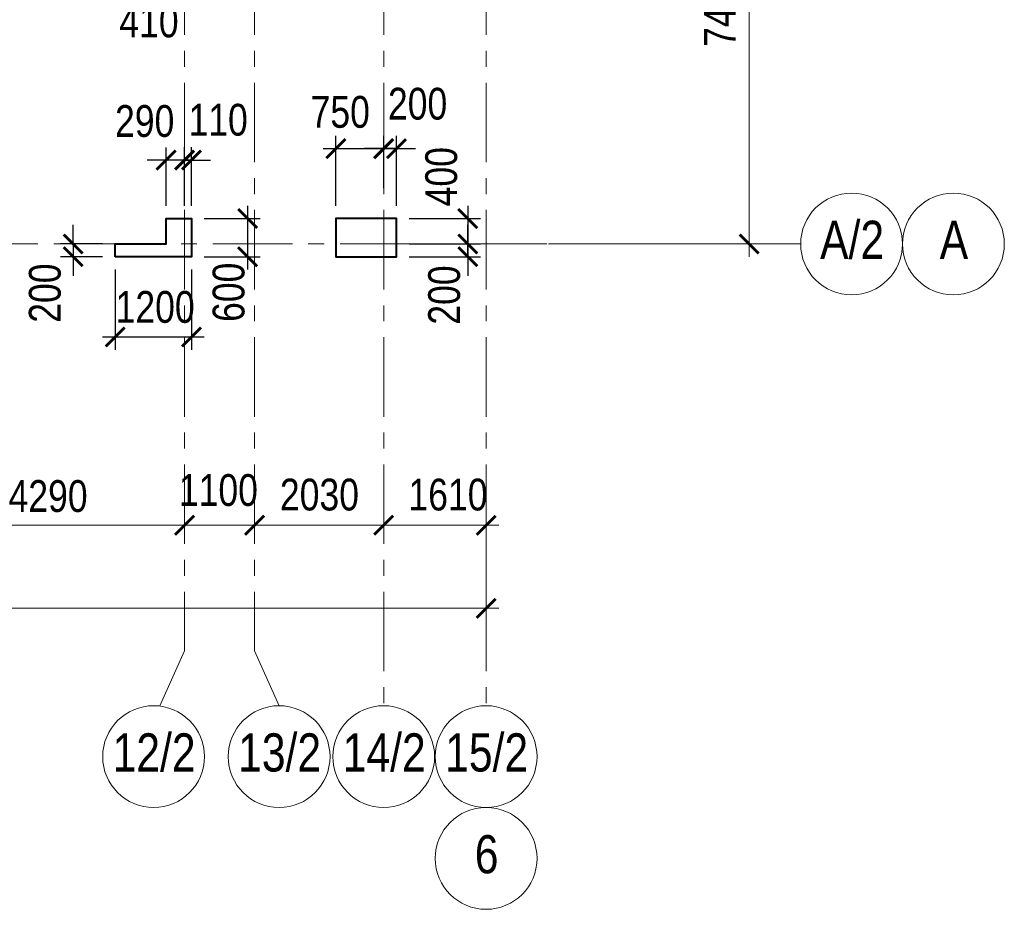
# Model space of a CAD drawing. Extents: x -8631841 to -8525813, y 4017860 to 4564755.
# Tile 106 of 112: x -8564453 to -8548978, y 4528450 to 4542433. Entities that reach past the tile are written whole.
import ezdxf
from ezdxf.enums import TextEntityAlignment as Align

# ---------------------------------------------------------------- set-up
doc = ezdxf.new("R2010")
doc.units = 0
doc.header["$LTSCALE"] = 1000
doc.header["$MEASUREMENT"] = 0
doc.linetypes.add('CENTER', pattern=[2, 1.25, -0.25, 0.25, -0.25])
doc.linetypes.add('Штрихпунктирная', pattern=[6.702778, 3.527778, -1.763889, 0, -1.411111])
for name, color, linetype, lineweight in [('-2._План подземной парковки -2 этаж_1_АР-Чертеж-Оси_Осевые размеры.АР_Ном._пера__120', 7, 'Continuous', 0), ('СК-040-С(тены)', 12, 'Continuous', 40), ('СК-043-С-ПИЛОНЫ', 5, 'Continuous', 40), ('СК-100-О(си)', 7, 'CENTER', 15), ('СК-100-О(си)_имя', 7, 'CENTER', 15), ('СК-110-О-РАЗМЕРЫ', 7, 'Continuous', 15), ('СК-300-Р(азмеры)', 7, 'Continuous', 20), ('СК-343-Р-КОЛОННЫ', 7, 'Continuous', 13)]:
    doc.layers.add(name, color=color, linetype=linetype, lineweight=lineweight)
doc.styles.add('RUSS', font='arial.ttf', dxfattribs={"width": 0.8})
doc.dimstyles.new('100-200', dxfattribs={"dimscale": 0, "dimtxt": 500, "dimasz": 300, "dimexe": 200, "dimexo": 200, "dimgap": 200, "dimtad": 1, "dimdec": 0, "dimzin": 0, "dimdsep": 46, "dimtxsty": 'RUSS', "dimblk": 'ARCHTICK', "dimcen": 0.096, "dimdle": 200, "dimclrd": 7, "dimclre": 7, "dimclrt": 256, "dimadec": 0, "dimazin": 0, "dimtfac": 1, "dimtdec": 0, "dimtmove": 2, "dimatfit": 3, "dimldrblk": 'OBLIQUE', "dimfxl": 1, "dimtolj": 1, "dimtzin": 0, "dimarcsym": 0})

# ---------------------------------------------------------------- blocks, each defined once
blk = doc.blocks.new('A$Cc2edbf5f')
at = {"layer": 'СК-040-С(тены)'}
blk.add_lwpolyline([(39700, -200), (39700, 0), (40500, 0), (40500, 401), (40900, 401), (40900, -200), (39700, -200)], dxfattribs=at)
at = {"layer": 'СК-043-С-ПИЛОНЫ'}
blk.add_lwpolyline([(43171, -200), (44120, -200), (44120, 400), (43170, 400), (43170, -199, 0.414211)], format="xyb", close=True, dxfattribs=at)
blk = doc.blocks.new('_ArchTick')
at = {"color": 0, "linetype": 'ByBlock', "const_width": 0.15}
blk.add_lwpolyline([(-0.5, -0.5), (0.5, 0.5)], dxfattribs=at)
blk = doc.blocks.new('*D145')
at = {"layer": 'Defpoints', "color": 0, "transparency": 16777216}
for p in [(-7420, -3370), (-3130, -3370), (-3130, -4421)]:
    blk.add_point(p, dxfattribs=at)
at = {"layer": 'СК-110-О-РАЗМЕРЫ', "color": 7, "lineweight": -2, "transparency": 16777216}
for p, q in [((-7420, -3570), (-7420, -4621)), ((-3130, -3570), (-3130, -4621)), ((-7620, -4421), (-2930, -4421))]:
    blk.add_line(p, q, dxfattribs=at)
at = {"layer": 'СК-110-О-РАЗМЕРЫ', "color": 7, "lineweight": -2, "transparency": 16777216, "xscale": 300, "yscale": 300, "zscale": 300, "rotation": 180}
blk.add_blockref('_ArchTick', (-7420, -4421), dxfattribs=at)
at = {"layer": 'СК-110-О-РАЗМЕРЫ', "color": 7, "lineweight": -2, "transparency": 16777216, "xscale": 300, "yscale": 300, "zscale": 300}
blk.add_blockref('_ArchTick', (-3130, -4421), dxfattribs=at)
at = {"layer": 'СК-110-О-РАЗМЕРЫ', "transparency": 16777216, "insert": (-5275, -3965), "char_height": 500, "attachment_point": 5, "style": 'RUSS'}
blk.add_mtext('\\A1;4290', dxfattribs=at)
blk = doc.blocks.new('_Oblique')
at = {"color": 0, "linetype": 'ByBlock', "lineweight": -2}
blk.add_line((-0.5, -0.5), (0.5, 0.5), dxfattribs=at)
blk = doc.blocks.new('*D146')
at = {"layer": 'Defpoints', "color": 0, "transparency": 16777216}
for p in [(-3130, -4421), (-2030, -4421), (-2030, -4421)]:
    blk.add_point(p, dxfattribs=at)
at = {"layer": 'СК-300-Р(азмеры)', "color": 7, "lineweight": -2, "transparency": 16777216}
blk.add_line((-3330, -4421), (-1830, -4421), dxfattribs=at)
at = {"layer": 'СК-300-Р(азмеры)', "color": 7, "lineweight": -2, "transparency": 16777216, "xscale": 300, "yscale": 300, "zscale": 300, "rotation": 180}
blk.add_blockref('_ArchTick', (-3130, -4421), dxfattribs=at)
at = {"layer": 'СК-300-Р(азмеры)', "color": 7, "lineweight": -2, "transparency": 16777216, "xscale": 300, "yscale": 300, "zscale": 300}
blk.add_blockref('_ArchTick', (-2030, -4421), dxfattribs=at)
at = {"layer": 'СК-300-Р(азмеры)', "transparency": 16777216, "insert": (-2598, -3871), "char_height": 500, "attachment_point": 5, "style": 'RUSS'}
blk.add_mtext('\\A1;1100', dxfattribs=at)
blk = doc.blocks.new('*D147')
at = {"layer": 'Defpoints', "color": 0, "transparency": 16777216}
for p in [(-2030, -4421), (-2030, -4421), (0, -4421)]:
    blk.add_point(p, dxfattribs=at)
at = {"layer": 'СК-300-Р(азмеры)', "color": 7, "lineweight": -2, "transparency": 16777216}
blk.add_line((200, -4421), (-2230, -4421), dxfattribs=at)
at = {"layer": 'СК-300-Р(азмеры)', "color": 7, "lineweight": -2, "transparency": 16777216, "xscale": 300, "yscale": 300, "zscale": 300, "rotation": 180}
blk.add_blockref('_ArchTick', (-2030, -4421), dxfattribs=at)
at = {"layer": 'СК-300-Р(азмеры)', "color": 7, "lineweight": -2, "transparency": 16777216, "xscale": 300, "yscale": 300, "zscale": 300}
blk.add_blockref('_ArchTick', (0, -4421), dxfattribs=at)
at = {"layer": 'СК-300-Р(азмеры)', "transparency": 16777216, "insert": (-1010, -3942), "char_height": 500, "attachment_point": 5, "style": 'RUSS'}
blk.add_mtext('\\A1;2030', dxfattribs=at)
blk = doc.blocks.new('*D148')
at = {"layer": 'Defpoints', "color": 0, "transparency": 16777216}
for p in [(0, -4421), (1610, -4421), (1610, -4421)]:
    blk.add_point(p, dxfattribs=at)
at = {"layer": 'СК-300-Р(азмеры)', "color": 7, "lineweight": -2, "transparency": 16777216}
blk.add_line((-200, -4421), (1810, -4421), dxfattribs=at)
at = {"layer": 'СК-300-Р(азмеры)', "color": 7, "lineweight": -2, "transparency": 16777216, "xscale": 300, "yscale": 300, "zscale": 300, "rotation": 180}
blk.add_blockref('_ArchTick', (0, -4421), dxfattribs=at)
at = {"layer": 'СК-300-Р(азмеры)', "color": 7, "lineweight": -2, "transparency": 16777216, "xscale": 300, "yscale": 300, "zscale": 300}
blk.add_blockref('_ArchTick', (1610, -4421), dxfattribs=at)
at = {"layer": 'СК-300-Р(азмеры)', "transparency": 16777216, "insert": (1010, -3942), "char_height": 500, "attachment_point": 5, "style": 'RUSS'}
blk.add_mtext('\\A1;1610', dxfattribs=at)
blk = doc.blocks.new('*D149')
at = {"layer": 'Defpoints', "color": 0, "transparency": 16777216}
for p in [(2391, 7435), (5744, 7435), (2391, 0)]:
    blk.add_point(p, dxfattribs=at)
at = {"layer": 'СК-300-Р(азмеры)', "color": 7, "lineweight": -2, "transparency": 16777216}
for p, q in [((5744, -200), (5744, 7635)), ((2591, 7435), (5944, 7435)), ((2591, 0), (5944, 0))]:
    blk.add_line(p, q, dxfattribs=at)
at = {"layer": 'СК-300-Р(азмеры)', "color": 7, "lineweight": -2, "transparency": 16777216, "xscale": 300, "yscale": 300, "zscale": 300}
for p, rotation in [((5744, 7435), 90), ((5744, 0), 270)]:
    blk.add_blockref('_ArchTick', p, dxfattribs=dict(at, rotation=rotation))
at = {"layer": 'СК-300-Р(азмеры)', "transparency": 16777216, "insert": (5288, 3718), "char_height": 500, "attachment_point": 5, "rotation": 90, "style": 'RUSS'}
blk.add_mtext('\\A1;7435', dxfattribs=at)
blk = doc.blocks.new('*D152')
at = {"layer": 'Defpoints', "color": 0, "transparency": 16777216}
for p in [(-21750, -3521), (1610, -3521), (-21750, -5726)]:
    blk.add_point(p, dxfattribs=at)
at = {"layer": 'СК-110-О-РАЗМЕРЫ', "color": 7, "lineweight": -2, "transparency": 16777216}
for p, q in [((-21750, -3721), (-21750, -5926)), ((1610, -3721), (1610, -5926)), ((1810, -5726), (-21950, -5726))]:
    blk.add_line(p, q, dxfattribs=at)
at = {"layer": 'СК-110-О-РАЗМЕРЫ', "color": 7, "lineweight": -2, "transparency": 16777216, "xscale": 300, "yscale": 300, "zscale": 300, "rotation": 180}
blk.add_blockref('_ArchTick', (-21750, -5726), dxfattribs=at)
at = {"layer": 'СК-110-О-РАЗМЕРЫ', "color": 7, "lineweight": -2, "transparency": 16777216, "xscale": 300, "yscale": 300, "zscale": 300}
blk.add_blockref('_ArchTick', (1610, -5726), dxfattribs=at)
at = {"layer": 'СК-110-О-РАЗМЕРЫ', "transparency": 16777216, "insert": (-10070, -5271), "char_height": 500, "attachment_point": 5, "style": 'RUSS'}
blk.add_mtext('\\A1;23360', dxfattribs=at)
blk = doc.blocks.new('*D16')
at = {"layer": 'Defpoints', "color": 0, "transparency": 16777216}
for p in [(-8562152, 4540226), (-8562152, 4539305), (-8561862, 4539305)]:
    blk.add_point(p, dxfattribs=at)
at = {"layer": 'СК-110-О-РАЗМЕРЫ', "color": 7, "lineweight": -2, "transparency": 16777216}
for p, q in [((-8562152, 4539505), (-8562152, 4540426)), ((-8561862, 4539505), (-8561862, 4540426)), ((-8562152, 4540226), (-8562452, 4540226)), ((-8561862, 4540226), (-8562152, 4540226)), ((-8561862, 4540226), (-8561562, 4540226))]:
    blk.add_line(p, q, dxfattribs=at)
at = {"layer": 'СК-110-О-РАЗМЕРЫ', "color": 7, "lineweight": -2, "transparency": 16777216, "xscale": 300, "yscale": 300, "zscale": 300}
blk.add_blockref('_ArchTick', (-8562152, 4540226), dxfattribs=at)
at = {"layer": 'СК-110-О-РАЗМЕРЫ', "color": 7, "lineweight": -2, "transparency": 16777216, "xscale": 300, "yscale": 300, "zscale": 300, "rotation": 180}
blk.add_blockref('_ArchTick', (-8561862, 4540226), dxfattribs=at)
at = {"layer": 'СК-110-О-РАЗМЕРЫ', "transparency": 16777216, "insert": (-8562488, 4540837), "char_height": 500, "attachment_point": 5, "style": 'RUSS'}
blk.add_mtext('\\A1;290', dxfattribs=at)
blk = doc.blocks.new('*D17')
at = {"layer": 'Defpoints', "color": 0, "transparency": 16777216}
for p in [(-8562952, 4538908), (-8563612, 4538708), (-8562952, 4538708)]:
    blk.add_point(p, dxfattribs=at)
at = {"layer": 'СК-110-О-РАЗМЕРЫ', "color": 7, "lineweight": -2, "transparency": 16777216}
for p, q in [((-8563612, 4538908), (-8563612, 4539208)), ((-8563152, 4538908), (-8563812, 4538908)), ((-8563612, 4538908), (-8563612, 4538708)), ((-8563152, 4538708), (-8563812, 4538708)), ((-8563612, 4538708), (-8563612, 4538408))]:
    blk.add_line(p, q, dxfattribs=at)
at = {"layer": 'СК-110-О-РАЗМЕРЫ', "color": 7, "lineweight": -2, "transparency": 16777216, "xscale": 300, "yscale": 300, "zscale": 300}
for p, rotation in [((-8563612, 4538908), 270), ((-8563612, 4538708), 90)]:
    blk.add_blockref('_ArchTick', p, dxfattribs=dict(at, rotation=rotation))
at = {"layer": 'СК-110-О-РАЗМЕРЫ', "transparency": 16777216, "insert": (-8564055, 4538135), "char_height": 500, "attachment_point": 5, "rotation": 90, "style": 'RUSS'}
blk.add_mtext('\\A1;200', dxfattribs=at)
blk = doc.blocks.new('*D129')
at = {"layer": 'Defpoints', "color": 0, "transparency": 16777216}
for p in [(-8558532, 4539308), (-8558532, 4538908), (-8557410, 4538908)]:
    blk.add_point(p, dxfattribs=at)
at = {"layer": 'СК-343-Р-КОЛОННЫ', "color": 7, "lineweight": -2, "transparency": 16777216}
for p, q in [((-8557410, 4539508), (-8557410, 4538708)), ((-8558332, 4539308), (-8557210, 4539308)), ((-8558332, 4538908), (-8557210, 4538908))]:
    blk.add_line(p, q, dxfattribs=at)
at = {"layer": 'СК-343-Р-КОЛОННЫ', "color": 7, "lineweight": -2, "transparency": 16777216, "xscale": 300, "yscale": 300, "zscale": 300}
for p, rotation in [((-8557410, 4539308), 90), ((-8557410, 4538908), 270)]:
    blk.add_blockref('_ArchTick', p, dxfattribs=dict(at, rotation=rotation))
at = {"layer": 'СК-343-Р-КОЛОННЫ', "transparency": 16777216, "insert": (-8557825, 4539965), "char_height": 500, "attachment_point": 5, "rotation": 90, "style": 'RUSS'}
blk.add_mtext('\\A1;400', dxfattribs=at)
blk = doc.blocks.new('*D130')
at = {"layer": 'Defpoints', "color": 0, "transparency": 16777216}
for p in [(-8558532, 4538908), (-8557410, 4538908), (-8558532, 4538708)]:
    blk.add_point(p, dxfattribs=at)
at = {"layer": 'СК-343-Р-КОЛОННЫ', "color": 7, "lineweight": -2, "transparency": 16777216}
for p, q in [((-8557410, 4538908), (-8557410, 4539208)), ((-8558332, 4538908), (-8557210, 4538908)), ((-8557410, 4538708), (-8557410, 4538908)), ((-8558332, 4538708), (-8557210, 4538708)), ((-8557410, 4538708), (-8557410, 4538408))]:
    blk.add_line(p, q, dxfattribs=at)
at = {"layer": 'СК-343-Р-КОЛОННЫ', "color": 7, "lineweight": -2, "transparency": 16777216, "xscale": 300, "yscale": 300, "zscale": 300}
for p, rotation in [((-8557410, 4538908), 270), ((-8557410, 4538708), 90)]:
    blk.add_blockref('_ArchTick', p, dxfattribs=dict(at, rotation=rotation))
at = {"layer": 'СК-343-Р-КОЛОННЫ', "transparency": 16777216, "insert": (-8557779, 4538105), "char_height": 500, "attachment_point": 5, "rotation": 90, "style": 'RUSS'}
blk.add_mtext('\\A1;200', dxfattribs=at)
blk = doc.blocks.new('*D131')
at = {"layer": 'Defpoints', "color": 0, "transparency": 16777216}
for p in [(-8558732, 4540406), (-8558732, 4539583), (-8559482, 4539308)]:
    blk.add_point(p, dxfattribs=at)
at = {"layer": 'СК-343-Р-КОЛОННЫ', "color": 7, "lineweight": -2, "transparency": 16777216}
for p, q in [((-8559482, 4539508), (-8559482, 4540606)), ((-8558732, 4539783), (-8558732, 4540606)), ((-8559682, 4540406), (-8558532, 4540406))]:
    blk.add_line(p, q, dxfattribs=at)
at = {"layer": 'СК-343-Р-КОЛОННЫ', "color": 7, "lineweight": -2, "transparency": 16777216, "xscale": 300, "yscale": 300, "zscale": 300, "rotation": 180}
blk.add_blockref('_ArchTick', (-8559482, 4540406), dxfattribs=at)
at = {"layer": 'СК-343-Р-КОЛОННЫ', "color": 7, "lineweight": -2, "transparency": 16777216, "xscale": 300, "yscale": 300, "zscale": 300}
blk.add_blockref('_ArchTick', (-8558732, 4540406), dxfattribs=at)
at = {"layer": 'СК-343-Р-КОЛОННЫ', "transparency": 16777216, "insert": (-8559415, 4540981), "char_height": 500, "attachment_point": 5, "style": 'RUSS'}
blk.add_mtext('\\A1;750', dxfattribs=at)
blk = doc.blocks.new('*D132')
at = {"layer": 'Defpoints', "color": 0, "transparency": 16777216}
for p in [(-8558732, 4540406), (-8558732, 4540000), (-8558532, 4539308)]:
    blk.add_point(p, dxfattribs=at)
at = {"layer": 'СК-343-Р-КОЛОННЫ', "color": 7, "lineweight": -2, "transparency": 16777216}
for p, q in [((-8558732, 4540200), (-8558732, 4540606)), ((-8558532, 4539508), (-8558532, 4540606)), ((-8558732, 4540406), (-8559032, 4540406)), ((-8558532, 4540406), (-8558732, 4540406)), ((-8558532, 4540406), (-8558232, 4540406))]:
    blk.add_line(p, q, dxfattribs=at)
at = {"layer": 'СК-343-Р-КОЛОННЫ', "color": 7, "lineweight": -2, "transparency": 16777216, "xscale": 300, "yscale": 300, "zscale": 300}
blk.add_blockref('_ArchTick', (-8558732, 4540406), dxfattribs=at)
at = {"layer": 'СК-343-Р-КОЛОННЫ', "color": 7, "lineweight": -2, "transparency": 16777216, "xscale": 300, "yscale": 300, "zscale": 300, "rotation": 180}
blk.add_blockref('_ArchTick', (-8558532, 4540406), dxfattribs=at)
at = {"layer": 'СК-343-Р-КОЛОННЫ', "transparency": 16777216, "insert": (-8558199, 4541109), "char_height": 500, "attachment_point": 5, "style": 'RUSS'}
blk.add_mtext('\\A1;200', dxfattribs=at)
blk = doc.blocks.new('*D134')
at = {"layer": 'Defpoints', "color": 0, "transparency": 16777216}
for p in [(-8561862, 4540227), (-8561862, 4539305), (-8561752, 4539305)]:
    blk.add_point(p, dxfattribs=at)
at = {"layer": 'СК-343-Р-КОЛОННЫ', "color": 7, "lineweight": -2, "transparency": 16777216}
for p, q in [((-8561862, 4539505), (-8561862, 4540427)), ((-8561752, 4539505), (-8561752, 4540427)), ((-8561862, 4540227), (-8562162, 4540227)), ((-8561752, 4540227), (-8561862, 4540227)), ((-8561752, 4540227), (-8561452, 4540227))]:
    blk.add_line(p, q, dxfattribs=at)
at = {"layer": 'СК-343-Р-КОЛОННЫ', "color": 7, "lineweight": -2, "transparency": 16777216, "xscale": 300, "yscale": 300, "zscale": 300}
blk.add_blockref('_ArchTick', (-8561862, 4540227), dxfattribs=at)
at = {"layer": 'СК-343-Р-КОЛОННЫ', "color": 7, "lineweight": -2, "transparency": 16777216, "xscale": 300, "yscale": 300, "zscale": 300, "rotation": 180}
blk.add_blockref('_ArchTick', (-8561752, 4540227), dxfattribs=at)
at = {"layer": 'СК-343-Р-КОЛОННЫ', "transparency": 16777216, "insert": (-8561334, 4540857), "char_height": 500, "attachment_point": 5, "style": 'RUSS'}
blk.add_mtext('\\A1;110', dxfattribs=at)
blk = doc.blocks.new('*D200')
at = {"layer": 'Defpoints', "color": 0, "transparency": 16777216}
for p in [(-8562952, 4538708), (-8561752, 4538708), (-8561752, 4537446)]:
    blk.add_point(p, dxfattribs=at)
at = {"layer": 'СК-343-Р-КОЛОННЫ', "color": 7, "lineweight": -2, "transparency": 16777216}
for p, q in [((-8562952, 4538508), (-8562952, 4537246)), ((-8561752, 4538508), (-8561752, 4537246)), ((-8563152, 4537446), (-8561552, 4537446))]:
    blk.add_line(p, q, dxfattribs=at)
at = {"layer": 'СК-343-Р-КОЛОННЫ', "color": 7, "lineweight": -2, "transparency": 16777216, "xscale": 300, "yscale": 300, "zscale": 300, "rotation": 180}
blk.add_blockref('_ArchTick', (-8562952, 4537446), dxfattribs=at)
at = {"layer": 'СК-343-Р-КОЛОННЫ', "color": 7, "lineweight": -2, "transparency": 16777216, "xscale": 300, "yscale": 300, "zscale": 300}
blk.add_blockref('_ArchTick', (-8561752, 4537446), dxfattribs=at)
at = {"layer": 'СК-343-Р-КОЛОННЫ', "transparency": 16777216, "insert": (-8562324, 4537915), "char_height": 500, "attachment_point": 5, "style": 'RUSS'}
blk.add_mtext('\\A1;1200', dxfattribs=at)
blk = doc.blocks.new('*D222')
at = {"layer": 'Defpoints', "color": 0, "transparency": 16777216}
for p in [(-8562272, 4544198), (-8561862, 4543223), (-8561862, 4542908)]:
    blk.add_point(p, dxfattribs=at)
at = {"layer": 'СК-343-Р-КОЛОННЫ', "color": 7, "lineweight": -2, "transparency": 16777216}
for p, q in [((-8562272, 4543998), (-8562272, 4542708)), ((-8561862, 4543023), (-8561862, 4542708)), ((-8562472, 4542908), (-8561662, 4542908))]:
    blk.add_line(p, q, dxfattribs=at)
at = {"layer": 'СК-343-Р-КОЛОННЫ', "color": 7, "lineweight": -2, "transparency": 16777216, "xscale": 300, "yscale": 300, "zscale": 300, "rotation": 180}
blk.add_blockref('_ArchTick', (-8562272, 4542908), dxfattribs=at)
at = {"layer": 'СК-343-Р-КОЛОННЫ', "color": 7, "lineweight": -2, "transparency": 16777216, "xscale": 300, "yscale": 300, "zscale": 300}
blk.add_blockref('_ArchTick', (-8561862, 4542908), dxfattribs=at)
at = {"layer": 'СК-343-Р-КОЛОННЫ', "transparency": 16777216, "insert": (-8562421, 4542402), "char_height": 500, "attachment_point": 5, "style": 'RUSS'}
blk.add_mtext('\\A1;410', dxfattribs=at)
blk = doc.blocks.new('*D224')
at = {"layer": 'Defpoints', "color": 0, "transparency": 16777216}
for p in [(-8561752, 4539308), (-8561752, 4538708), (-8560871, 4538708)]:
    blk.add_point(p, dxfattribs=at)
at = {"layer": 'СК-343-Р-КОЛОННЫ', "color": 7, "lineweight": -2, "transparency": 16777216}
for p, q in [((-8560871, 4539508), (-8560871, 4538508)), ((-8561552, 4539308), (-8560671, 4539308)), ((-8561552, 4538708), (-8560671, 4538708))]:
    blk.add_line(p, q, dxfattribs=at)
at = {"layer": 'СК-343-Р-КОЛОННЫ', "color": 7, "lineweight": -2, "transparency": 16777216, "xscale": 300, "yscale": 300, "zscale": 300}
for p, rotation in [((-8560871, 4539308), 90), ((-8560871, 4538708), 270)]:
    blk.add_blockref('_ArchTick', p, dxfattribs=dict(at, rotation=rotation))
at = {"layer": 'СК-343-Р-КОЛОННЫ', "transparency": 16777216, "insert": (-8561167, 4538148), "char_height": 500, "attachment_point": 5, "rotation": 90, "style": 'RUSS'}
blk.add_mtext('\\A1;600', dxfattribs=at)
blk = doc.blocks.new('оси')
at = {"layer": '-2._План подземной парковки -2 этаж_1_АР-Чертеж-Оси_Осевые размеры.АР_Ном._пера__120', "color": 7, "linetype": 'Штрихпунктирная', "lineweight": 0}
blk.add_line((4937.3, 0), (5937.3, 0), dxfattribs=at)
at = {"layer": 'СК-100-О(си)'}
for p, q in [((-3130, 18534.9), (-3130, -6395.3)), ((-2030, 18534.9), (-2030, -6395.3)), ((0, 18534.9), (0, -7257.5)), ((1610, 18534.9), (1610, -7257.5)), ((-46685.3, 0), (6554.2, 0))]:
    blk.add_line(p, q, dxfattribs=at)
at = {"layer": 'СК-100-О(си)', "ltscale": 1000}
for p, q in [((-3516.3, -7257.5), (-3130, -6395.3)), ((-1643.7, -7257.5), (-2030, -6395.3))]:
    blk.add_line(p, q, dxfattribs=at)
at = {"layer": 'СК-100-О(си)', "linetype": 'Continuous'}
for centre in [(7354.2, 0), (8954.2, 0), (-3616.3, -8057.5), (-1643.7, -8057.5), (0, -8057.5), (1610, -8057.5), (1610, -9657.5)]:
    blk.add_circle(centre, 800, dxfattribs=at)
at = {"layer": 'СК-100-О(си)_имя', "style": 'RUSS', "width": 0.8}
for s, p in [('А/2', (7362.1, 65.7)), ('А', (8962.1, 65.7)), ('12/2', (-3608.5, -7991.8)), ('13/2', (-1635.9, -7991.8)), ('14/2', (7.8, -7991.8)), ('15/2', (1617.8, -7991.8)), ('6', (1617.8, -9591.8))]:
    blk.add_text(s, height=600, dxfattribs=at).set_placement(p, align=Align.MIDDLE_CENTER)
at = {"layer": 'СК-110-О-РАЗМЕРЫ'}
dim = blk.add_linear_dim(base=(-3130, -4420.6), p1=(-7420, -3369.7), p2=(-3130, -3369.7), dimstyle='100-200', override={"dimscale": 1}, dxfattribs=at)
dim.commit()
dim.dimension.update_dxf_attribs({"geometry": '*D145', "text_midpoint": (-5275, -3965.3)})
dim = blk.add_linear_dim(base=(-21750, -5726.1), p1=(1610, -3520.6), p2=(-21750, -3520.6), angle=180, dimstyle='100-200', override={"dimscale": 1}, dxfattribs=at)
dim.commit()
dim.dimension.update_dxf_attribs({"geometry": '*D152', "text_midpoint": (-10070, -5270.7)})
at = {"layer": 'СК-300-Р(азмеры)'}
dim = blk.add_linear_dim(base=(5743.5, 7435), p1=(2391.1, 0), p2=(2391.1, 7435), angle=90, dimstyle='100-200', override={"dimscale": 1}, dxfattribs=at)
dim.commit()
dim.dimension.update_dxf_attribs({"geometry": '*D149', "text_midpoint": (5288.1, 3717.5)})
for base, p1, p2, picture, middle in [((-2030, -4420.6), (-3130, -4420.6), (-2030, -4420.6), '*D146', (-2598.4, -3871.4)), ((1610, -4420.6), (0, -4420.6), (1610, -4420.6), '*D148', (1010.3, -3941.9))]:
    dim = blk.add_linear_dim(base=base, p1=p1, p2=p2, dimstyle='100-200', override={"dimscale": 1}, dxfattribs=at)
    dim.commit()
    dim.dimension.update_dxf_attribs({"geometry": picture, "text_midpoint": middle, "dimtype": 160})
dim = blk.add_linear_dim(base=(-2030, -4420.6), p1=(0, -4420.6), p2=(-2030, -4420.6), angle=180, dimstyle='100-200', override={"dimscale": 1}, dxfattribs=at)
dim.commit()
dim.dimension.update_dxf_attribs({"geometry": '*D147', "text_midpoint": (-1010.3, -3941.9), "dimtype": 160})
blk = doc.blocks.new('A$C858fb3ef')
at = {"layer": 'СК-300-Р(азмеры)'}
blk.add_blockref('оси', (0, 0), dxfattribs=at)
blk = doc.blocks.new('A$C573b34c5')
blk.add_blockref('A$C858fb3ef', (0, 0))

msp = doc.modelspace()

# ---------------------------------------------------------------- block references
at = {"layer": 'СК-043-С-ПИЛОНЫ'}
msp.add_blockref('A$Cc2edbf5f', (-8602652.1, 4538907.6), dxfattribs=at)
at = {"layer": 'СК-300-Р(азмеры)'}
msp.add_blockref('A$C573b34c5', (-8558731.8, 4538907.7), dxfattribs=at)

# ---------------------------------------------------------------- dimensions: what is measured, and where the dimension line sits
at = {"layer": 'СК-110-О-РАЗМЕРЫ'}
dim = msp.add_linear_dim(base=(-8562151.8, 4540226.4), p1=(-8561861.8, 4539305.3), p2=(-8562151.8, 4539305.2), dimstyle='100-200', override={"dimscale": 1}, dxfattribs=at)
dim.commit()
dim.dimension.update_dxf_attribs({"geometry": '*D16', "text_midpoint": (-8562488, 4540836.8), "dimtype": 160})
dim = msp.add_linear_dim(base=(-8563612.1, 4538708.1), p1=(-8562951.9, 4538908.1), p2=(-8562951.9, 4538708.1), angle=90, dimstyle='100-200', override={"dimscale": 1}, dxfattribs=at)
dim.commit()
dim.dimension.update_dxf_attribs({"geometry": '*D17', "text_midpoint": (-8564054.8, 4538134.7), "dimtype": 160})
at = {"layer": 'СК-343-Р-КОЛОННЫ'}
for base, p1, p2, picture, middle in [((-8561861.8, 4542908), (-8562271.9, 4544198), (-8561861.8, 4543223.3), '*D222', (-8562421.3, 4542401.7)), ((-8558731.8, 4540406.1), (-8558531.9, 4539308.1), (-8558731.8, 4540000.5), '*D132', (-8558198.6, 4541108.9)), ((-8558731.8, 4540406.1), (-8559481.9, 4539307.9), (-8558731.8, 4539582.8), '*D131', (-8559415.3, 4540981.2)), ((-8561861.8, 4540226.8), (-8561751.9, 4539305.4), (-8561861.8, 4539305.4), '*D134', (-8561334.2, 4540857.1)), ((-8561751.9, 4537446.1), (-8562951.9, 4538708.1), (-8561751.9, 4538708.1), '*D200', (-8562324, 4537914.8))]:
    dim = msp.add_linear_dim(base=base, p1=p1, p2=p2, dimstyle='100-200', override={"dimscale": 1}, dxfattribs=at)
    dim.commit()
    dim.dimension.update_dxf_attribs({"geometry": picture, "text_midpoint": middle, "dimtype": 160})
for base, p1, p2, picture, middle in [((-8557410.4, 4538907.7), (-8558531.9, 4539308.1), (-8558531.9, 4538907.7), '*D129', (-8557825.4, 4539965.5)), ((-8560871.4, 4538708.1), (-8561751.9, 4539308.4), (-8561751.9, 4538708.1), '*D224', (-8561166.7, 4538148.1)), ((-8557410.4, 4538907.7), (-8558531.9, 4538708.1), (-8558531.9, 4538907.7), '*D130', (-8557779.3, 4538105.3))]:
    dim = msp.add_linear_dim(base=base, p1=p1, p2=p2, angle=90, dimstyle='100-200', override={"dimscale": 1}, dxfattribs=at)
    dim.commit()
    dim.dimension.update_dxf_attribs({"geometry": picture, "text_midpoint": middle, "dimtype": 160})

doc.saveas('drawing.dxf')
